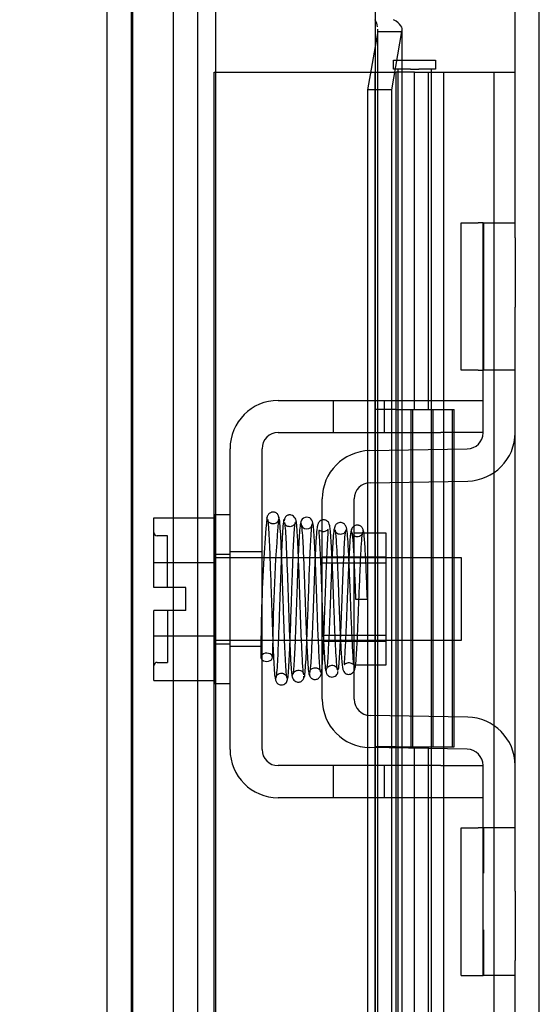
# Model space of a CAD drawing. Header units: inches. Extents: x 0 to 120, y -1 to 80.
# Tile 54 of 64: x 54.37 to 55.91, y 44.5 to 47.42. Entities that reach past the tile are written whole.
import ezdxf
from ezdxf.enums import TextEntityAlignment as Align
from ezdxf.lldxf.tags import DXFTag

# ---------------------------------------------------------------- set-up
doc = ezdxf.new("R2010")
doc.units = ezdxf.units.IN
doc.header["$MEASUREMENT"] = 0
for name, color, linetype in [('COM51497', 7, 'Continuous'), ('COM51498', 7, 'Continuous'), ('COM55380', 7, 'Continuous'), ('COM55430', 7, 'Continuous'), ('COM55516', 7, 'Continuous'), ('COM70220', 7, 'Continuous'), ('Default', 7, 'Continuous'), ('SCC19011', 7, 'Continuous'), ('SPR20280', 7, 'Continuous'), ('WAF25367', 7, 'Continuous')]:
    doc.layers.add(name, color=color, linetype=linetype)
doc.styles.add('SEACAD_Times_New_Roman', font='times.ttf')
tags = doc.linetypes.add('HIDDEN2', pattern=[0.1875, 0.125, -0.0625]).pattern_tags.tags
tags[6:7] = [DXFTag(74, 4), DXFTag(75, 0), DXFTag(340, '0'), DXFTag(46, 0.0), DXFTag(50, 0.0), DXFTag(44, 0.0), DXFTag(45, 0.0)]
tags[4:5] = [DXFTag(74, 4), DXFTag(75, 0), DXFTag(340, '0'), DXFTag(46, 0.0), DXFTag(50, 0.0), DXFTag(44, 0.0), DXFTag(45, 0.0)]
doc.dimstyles.new('HAMMOND_(STH_-_120x80)', dxfattribs={"dimtxt": 0.6, "dimasz": 0.75, "dimexe": 0.3, "dimexo": 0.3, "dimgap": 0.15, "dimtad": 0, "dimtih": 1, "dimtoh": 1, "dimzin": 0, "dimdsep": 46, "dimtxsty": 'SEACAD_Times_New_Roman', "dimblk1": '_SE_FILLED', "dimblk2": '_SE_FILLED', "dimsah": 1, "dimcen": 0.3, "dimadec": 0, "dimazin": 0, "dimtfac": 0.8, "dimtofl": 0, "dimtmove": 1, "dimatfit": 3, "dimfxl": 1, "dimtolj": 1, "dimtzin": 0, "dimarcsym": 0})

# ---------------------------------------------------------------- blocks, each defined once
blk = doc.blocks.new('SE3')
at = {"layer": 'COM51497', "color": 7, "linetype": 'Continuous'}
for p, q in [((55.1326, 46.2892), (55.6151, 46.2892)), ((55.6151, 46.2892), (55.7401, 46.2892)), ((55.1326, 46.1942), (55.6151, 46.1942)), ((55.7401, 46.1942), (55.6151, 46.1942)), ((54.9896, 45.2547), (54.9896, 46.1462)), ((55.0846, 45.2547), (55.0846, 46.1462)), ((55.6151, 45.2067), (55.1326, 45.2067)), ((55.6151, 45.2067), (55.7401, 45.2067)), ((55.6151, 45.1117), (55.1326, 45.1117)), ((55.7401, 45.1117), (55.6151, 45.1117))]:
    blk.add_line(p, q, dxfattribs=at)
at = {"layer": 'COM51497', "color": 7, "linetype": 'HIDDEN2'}
for p, q in [((55.2956, 46.2892), (55.2956, 46.1942)), ((55.4481, 46.1942), (55.4481, 46.2892)), ((55.0846, 45.8409), (54.9896, 45.8409)), ((55.0846, 45.5599), (54.9896, 45.5599)), ((55.2956, 45.2067), (55.2956, 45.1117)), ((55.4481, 45.1117), (55.4481, 45.2067)), ((55.4261, 45.1127), (55.4261, 45.1117)), ((55.4284, 45.1127), (55.4284, 45.1117))]:
    blk.add_line(p, q, dxfattribs=at)
at = {"layer": 'COM51497', "color": 7, "linetype": 'Continuous'}
for centre, radius, start, end in [((55.1326, 46.1462), 0.143, 90, 180), ((55.1326, 46.1462), 0.048, 90, 180), ((55.1326, 45.2547), 0.143, 180, 270), ((55.1326, 45.2547), 0.048, 180, 270)]:
    blk.add_arc(centre, radius, start, end, dxfattribs=at)
at = {"layer": 'COM51498', "color": 7, "linetype": 'Continuous'}
for p, q in [((55.6757, 46.3787), (55.6757, 46.8157)), ((55.6757, 46.8157), (55.7261, 46.8157)), ((55.7401, 46.8157), (55.7261, 46.8157)), ((55.7401, 46.5657), (55.7401, 46.8157)), ((55.7401, 46.8157), (55.8351, 46.8157)), ((55.8351, 46.7715), (55.8351, 46.5657)), ((55.7401, 46.1934), (55.7401, 46.5657)), ((55.8351, 46.1934), (55.8351, 46.5657)), ((55.7261, 46.3787), (55.6757, 46.3787)), ((55.7261, 46.3787), (55.7401, 46.3787)), ((55.4036, 46.1404), (55.693, 46.1454)), ((55.4053, 46.0454), (55.6946, 46.0504)), ((55.2631, 45.4034), (55.2631, 45.9974)), ((55.3581, 45.4034), (55.3581, 45.9974)), ((55.4531, 45.8954), (55.3867, 45.8954)), ((55.4531, 45.5054), (55.4531, 45.8954)), ((55.3581, 45.5054), (55.4531, 45.5054)), ((55.6946, 45.3504), (55.4053, 45.3554)), ((55.693, 45.2554), (55.4036, 45.2605)), ((55.7401, 44.8351), (55.7401, 45.2074)), ((55.8351, 44.8351), (55.8351, 45.2074)), ((55.6757, 44.5851), (55.6757, 45.0221)), ((55.6757, 45.0221), (55.7261, 45.0221)), ((55.7401, 45.0221), (55.7261, 45.0221)), ((55.7401, 44.5851), (55.7401, 44.8351)), ((55.8351, 44.8351), (55.8351, 44.6294)), ((55.6757, 44.5851), (55.7261, 44.5851)), ((55.7261, 44.5851), (55.7401, 44.5851)), ((55.8351, 44.5851), (55.7401, 44.5851))]:
    blk.add_line(p, q, dxfattribs=at)
at = {"layer": 'COM51498', "color": 7, "linetype": 'HIDDEN2'}
for p, q in [((55.7429, 46.3787), (55.7429, 46.8157)), ((55.8351, 46.3787), (55.7401, 46.3787)), ((55.3867, 45.8954), (55.3581, 45.8954)), ((55.2631, 45.8254), (55.4531, 45.8254)), ((55.4531, 45.8069), (55.2631, 45.8069)), ((55.2631, 45.5939), (55.4531, 45.5939)), ((55.2631, 45.5754), (55.4531, 45.5754)), ((55.8351, 45.0221), (55.7401, 45.0221)), ((55.7429, 44.8877), (55.7429, 45.0221)), ((55.7411, 44.7267), (55.7401, 44.7267)), ((55.7429, 44.5851), (55.7429, 44.7196))]:
    blk.add_line(p, q, dxfattribs=at)
at = {"layer": 'COM51498', "color": 7, "linetype": 'Continuous'}
for centre, radius, start, end in [((55.6921, 46.1934), 0.048, 271, 0), ((55.6921, 46.1934), 0.143, 271, 0), ((55.4061, 45.9974), 0.143, 91, 180), ((55.4061, 45.9974), 0.048, 91, 180), ((55.4061, 45.4034), 0.143, 180, 269), ((55.4061, 45.4034), 0.048, 180, 269), ((55.6921, 45.2074), 0.143, 0, 89), ((55.6921, 45.2074), 0.048, 0, 89)]:
    blk.add_arc(centre, radius, start, end, dxfattribs=at)
at = {"layer": 'COM55380', "color": 7, "linetype": 'Continuous'}
for p, q in [((55.8351, 46.7715), (55.8351, 49.1073)), ((55.8351, 45.2074), (55.8351, 46.1934)), ((55.8351, 33.8955), (55.8351, 44.6294))]:
    blk.add_line(p, q, dxfattribs=at)
at = {"layer": 'COM55380', "color": 7, "linetype": 'HIDDEN2'}
for p, q in [((55.9071, 29.4175), (55.9071, 49.1073)), ((54.8221, 30.5492), (54.8221, 47.9757)), ((54.8941, 30.5492), (54.8941, 47.9757))]:
    blk.add_line(p, q, dxfattribs=at)
at = {"layer": 'COM55430', "color": 7, "linetype": 'Continuous'}
for p, q in [((54.6251, 43.0441), (54.6251, 48.2569)), ((55.4276, 47.3824), (55.3976, 47.2097)), ((55.4276, 47.3824), (55.4985, 47.3824)), ((55.4985, 47.3824), (55.4685, 47.2097)), ((55.5001, 46.2892), (55.5001, 47.3895)), ((55.3976, 47.2097), (55.3976, 46.2892)), ((55.4685, 47.2097), (55.3976, 47.2097)), ((55.4685, 47.2097), (55.4685, 46.2892)), ((55.3976, 46.1942), (55.3976, 46.1401)), ((55.4685, 46.1942), (55.4685, 46.1415)), ((55.5001, 46.1421), (55.5001, 46.1942)), ((55.3976, 46.0446), (55.3976, 45.8954)), ((55.4685, 46.0465), (55.4685, 45.8224)), ((55.5001, 45.8224), (55.5001, 46.047)), ((55.4685, 45.5784), (55.4685, 45.3543)), ((55.5001, 45.3538), (55.5001, 45.5784)), ((55.3976, 45.5054), (55.3976, 45.3562)), ((55.3976, 45.2607), (55.3976, 45.2067)), ((55.4685, 45.2593), (55.4685, 45.2067)), ((55.5001, 45.2067), (55.5001, 45.2588)), ((55.3976, 45.1117), (55.3976, 43.8649)), ((55.4685, 45.1117), (55.4685, 43.3649)), ((55.5001, 43.3649), (55.5001, 45.1117))]:
    blk.add_line(p, q, dxfattribs=at)
at = {"layer": 'COM55430', "color": 7, "linetype": 'HIDDEN2'}
for p, q in [((55.4201, 47.8693), (55.4201, 30.6555)), ((55.4281, 31.1354), (55.4281, 47.3895)), ((55.3976, 46.2892), (55.3976, 46.1942)), ((55.4685, 46.2892), (55.4685, 46.1942)), ((55.5001, 46.1942), (55.5001, 46.2892)), ((55.5001, 46.047), (55.5001, 46.1421)), ((55.3976, 46.1401), (55.3976, 46.0446)), ((55.4685, 46.1415), (55.4685, 46.0465)), ((55.3976, 45.8954), (55.3976, 45.5054)), ((55.4685, 45.8224), (55.4685, 45.5784)), ((55.5001, 45.5784), (55.5001, 45.8224)), ((55.3976, 45.3562), (55.3976, 45.2607)), ((55.4685, 45.3543), (55.4685, 45.2593)), ((55.5001, 45.2588), (55.5001, 45.3538)), ((55.3976, 45.2067), (55.3976, 45.1117)), ((55.4685, 45.2067), (55.4685, 45.1117)), ((55.5001, 45.1117), (55.5001, 45.2067))]:
    blk.add_line(p, q, dxfattribs=at)
at = {"layer": 'COM55430', "color": 7, "linetype": 'Continuous'}
for start, end in [(8.3402, 32.4219), (352.6265, 0.2336)]:
    blk.add_arc((55.3747, 47.3892), 0.0534, start, end, dxfattribs=at)
blk.add_open_spline([(55.4985, 47.3824), (55.5012, 47.3883), (55.5005, 47.3942), (55.4924, 47.406), (55.485, 47.4119), (55.4749, 47.4178)], degree=3, knots=[0, 0, 0, 0, 0.5, 0.5, 1, 1, 1, 1], dxfattribs=at)
at = {"layer": 'COM55516', "color": 7, "linetype": 'HIDDEN2'}
for p, q in [((55.4746, 47.2714), (55.4746, 47.2974)), ((55.4746, 47.2974), (55.5246, 47.2974)), ((55.5246, 47.2974), (55.5496, 47.2974)), ((55.5496, 47.2974), (55.5996, 47.2974)), ((55.5996, 47.2974), (55.5996, 47.2714)), ((54.9421, 47.2624), (55.4571, 47.2624)), ((54.9421, 31.2624), (54.9421, 47.2624)), ((55.4201, 31.2624), (55.4201, 47.2624)), ((55.4571, 47.2624), (55.4821, 47.2624)), ((55.5246, 47.2714), (55.4746, 47.2714)), ((55.4821, 31.2624), (55.4821, 47.2624)), ((55.5371, 47.2624), (55.4821, 47.2624)), ((55.4871, 47.2714), (55.4871, 31.2624)), ((55.5246, 47.2714), (55.5496, 47.2714)), ((55.5371, 47.2624), (55.5785, 47.2624)), ((55.5371, 46.2624), (55.5371, 47.2624)), ((55.5996, 47.2714), (55.5496, 47.2714)), ((55.5785, 47.2624), (55.7731, 47.2624)), ((55.5785, 46.2624), (55.5785, 47.2624)), ((55.5871, 31.2624), (55.5871, 47.2714)), ((55.6236, 46.2624), (55.6236, 47.2624)), ((55.7731, 47.2624), (55.8351, 47.2624)), ((55.7731, 31.2624), (55.7731, 47.2624)), ((55.4821, 46.2624), (55.4201, 46.2624)), ((55.4821, 46.2624), (55.5371, 46.2624)), ((55.5265, 46.2624), (55.6541, 46.2624)), ((55.5265, 45.2624), (55.5265, 46.2624)), ((55.5321, 45.2624), (55.5321, 46.2624)), ((55.5921, 45.2624), (55.5921, 46.2624)), ((55.6236, 45.2624), (55.6236, 46.2624)), ((55.649, 46.2624), (55.6541, 46.2624)), ((55.649, 46.2624), (55.649, 45.2624)), ((55.6541, 45.2624), (55.6541, 46.2624)), ((55.6541, 45.2624), (55.6541, 46.2624)), ((55.4821, 45.2624), (55.4201, 45.2624)), ((55.4821, 45.2624), (55.5371, 45.2624)), ((55.5265, 45.2624), (55.6541, 45.2624)), ((55.5371, 44.2624), (55.5371, 45.2624)), ((55.5785, 44.2624), (55.5785, 45.2624)), ((55.6236, 44.2624), (55.6236, 45.2624)), ((55.649, 45.2624), (55.6541, 45.2624))]:
    blk.add_line(p, q, dxfattribs=at)
at = {"layer": 'COM70220', "color": 7, "linetype": 'HIDDEN2'}
for p, q in [((54.6971, 30.7774), (54.6971, 47.7474)), ((54.6981, 30.7774), (54.6981, 47.7474)), ((54.6991, 30.7774), (54.6991, 47.7474)), ((54.7011, 30.7774), (54.7011, 47.7474)), ((54.9471, 30.7774), (54.9471, 47.7474))]:
    blk.add_line(p, q, dxfattribs=at)
at = {"layer": 'SCC19011', "color": 7, "linetype": 'Continuous'}
for p, q in [((54.7636, 45.9414), (54.9446, 45.9414)), ((54.7636, 45.8093), (54.7636, 45.9414)), ((55.1079, 45.8224), (55.0846, 45.8224)), ((55.1577, 45.8224), (55.1429, 45.8224)), ((55.2075, 45.8224), (55.1927, 45.8224)), ((55.2574, 45.8224), (55.2426, 45.8224)), ((55.6766, 45.8224), (55.4531, 45.8224)), ((55.6766, 45.5784), (55.6766, 45.8224)), ((54.7636, 45.8093), (54.9446, 45.8093)), ((54.7636, 45.7344), (54.7636, 45.8093)), ((54.8586, 45.7344), (54.7636, 45.7344)), ((54.8586, 45.6664), (54.8586, 45.7344)), ((54.7636, 45.5915), (54.7636, 45.6664)), ((54.8586, 45.6664), (54.7636, 45.6664)), ((54.7636, 45.5915), (54.9446, 45.5915)), ((54.7636, 45.4594), (54.7636, 45.5915)), ((55.0846, 45.5784), (55.1164, 45.5784)), ((55.1514, 45.5784), (55.1666, 45.5784)), ((55.2017, 45.5784), (55.2168, 45.5784)), ((55.2518, 45.5784), (55.2631, 45.5784)), ((55.4531, 45.5784), (55.6766, 45.5784)), ((54.7636, 45.4594), (54.9446, 45.4594))]:
    blk.add_line(p, q, dxfattribs=at)
at = {"layer": 'SCC19011', "color": 7, "linetype": 'HIDDEN2'}
for p, q in [((54.8036, 45.8879), (54.7736, 45.8879)), ((54.8036, 45.7344), (54.8036, 45.8879)), ((55.0846, 45.8224), (54.9446, 45.8224)), ((55.1429, 45.8224), (55.1079, 45.8224)), ((55.1927, 45.8224), (55.1577, 45.8224)), ((55.2426, 45.8224), (55.2075, 45.8224)), ((55.4531, 45.8224), (55.2574, 45.8224)), ((54.8036, 45.6664), (54.8036, 45.5129)), ((54.9446, 45.5784), (55.0846, 45.5784)), ((55.1164, 45.5784), (55.1514, 45.5784)), ((55.1666, 45.5784), (55.2017, 45.5784)), ((55.2168, 45.5784), (55.2518, 45.5784)), ((55.2631, 45.5784), (55.4531, 45.5784)), ((54.7736, 45.5129), (54.8036, 45.5129))]:
    blk.add_line(p, q, dxfattribs=at)
for centre, start, end in [((54.7736, 45.8979), 180, 270), ((54.7736, 45.5029), 90, 180)]:
    blk.add_arc(centre, 0.01, start, end, dxfattribs=at)
at = {"layer": 'SPR20280', "color": 7, "linetype": 'Continuous'}
blk.add_line((55.3621, 45.7004), (55.3971, 45.7004), dxfattribs=at)
for centre, radius, start, end in [((60.0658, 45.5215), 4.9849, 175.1825, 176.5376), ((55.217, 45.9251), 0.0181, 0.2962, 180.6354), ((60.0351, 45.5227), 4.9192, 179.5796, 179.9446)]:
    blk.add_arc(centre, radius, start, end, dxfattribs=at)
at = {"layer": 'SPR20280', "color": 7, "linetype": 'HIDDEN2'}
for centre, radius, start, end in [((60.0351, 45.5227), 4.9192, 175.1584, 179.5796), ((55.217, 45.9251), 0.0169, 179.7153, 359.2764), ((60.0658, 45.5215), 4.9849, 176.5376, 179.9224)]:
    blk.add_arc(centre, radius, start, end, dxfattribs=at)
for start_param, end_param in [(5.616239, 6.283185), (0, 0.666946)]:
    blk.add_ellipse((55.0984, 45.5279), major_axis=(-0.0175, 0), ratio=0.707107, start_param=start_param, end_param=end_param, dxfattribs=at)
at = {"layer": 'SPR20280', "color": 7, "linetype": 'Continuous'}
blk.add_ellipse((55.0984, 45.5279), major_axis=(-0.0175, 0), ratio=0.707107, start_param=0.666946, end_param=5.616239, dxfattribs=at)
for points, knots in [([(55.1342, 45.9411), (55.1342, 45.942), (55.1341, 45.9435), (55.1336, 45.9462), (55.1326, 45.949), (55.131, 45.9517), (55.1288, 45.9541), (55.1261, 45.9561), (55.123, 45.9575), (55.1184, 45.9586), (55.1124, 45.958), (55.1051, 45.9541), (55.0993, 45.946), (55.0984, 45.9401), (55.098, 45.9363)], [0, 0, 0, 0, 0.03948, 0.078027, 0.11705, 0.157795, 0.20119, 0.247813, 0.297965, 0.351797, 0.472995, 0.624898, 0.803476, 1, 1, 1, 1]), ([(55.0998, 45.9374), (55.1003, 45.9377), (55.1015, 45.9362), (55.1034, 45.9174), (55.1054, 45.8827), (55.1072, 45.8417), (55.1087, 45.8003), (55.1101, 45.762), (55.1112, 45.7293), (55.1121, 45.702), (55.113, 45.6758), (55.114, 45.6462), (55.1152, 45.6108), (55.1167, 45.5713), (55.1184, 45.5307), (55.1203, 45.4939), (55.1225, 45.4667), (55.124, 45.4632), (55.1248, 45.4618)], [0.0402294, 0.0402294, 0.0402294, 0.0402294, 0.0962651, 0.1836152, 0.2619538, 0.3312786, 0.3915016, 0.442594, 0.4845239, 0.5172899, 0.5463931, 0.5841023, 0.6308517, 0.6866387, 0.7514677, 0.8253147, 0.9081399, 0.9951321, 0.9951321, 0.9951321, 0.9951321]), ([(55.1595, 45.4657), (55.1587, 45.4667), (55.1574, 45.47), (55.1553, 45.4959), (55.1533, 45.5319), (55.1516, 45.5719), (55.1502, 45.611), (55.149, 45.6463), (55.148, 45.6758), (55.1471, 45.702), (55.1462, 45.7294), (55.1451, 45.7622), (55.1437, 45.8008), (55.1421, 45.8428), (55.1403, 45.8849), (55.1381, 45.921), (55.136, 45.9418), (55.1347, 45.9436), (55.1341, 45.9433)], [0.007956, 0.007956, 0.007956, 0.007956, 0.0902869, 0.171964, 0.2449933, 0.3092617, 0.364675, 0.4111808, 0.4487353, 0.4777397, 0.5104186, 0.5522907, 0.6034131, 0.6638342, 0.7336337, 0.8128446, 0.9016052, 0.9648764, 0.9648764, 0.9648764, 0.9648764]), ([(55.1867, 45.9253), (55.1863, 45.9311), (55.1853, 45.9378), (55.1782, 45.9465), (55.1726, 45.9495), (55.1679, 45.9503), (55.1644, 45.9501), (55.1608, 45.9491), (55.1573, 45.9472), (55.1542, 45.9443), (55.1519, 45.9407), (55.1505, 45.9366), (55.1504, 45.9341), (55.1504, 45.9326)], [0, 0, 0, 0, 0.337377, 0.476585, 0.593946, 0.643993, 0.690857, 0.738213, 0.787078, 0.837877, 0.890521, 0.944659, 1, 1, 1, 1]), ([(55.1492, 45.9363), (55.1483, 45.9335), (55.1467, 45.9204), (55.1445, 45.8879), (55.143, 45.858), (55.1423, 45.8415), (55.1422, 45.8395)], [0.0980811, 0.0980811, 0.0980811, 0.0980811, 0.1865995, 0.265558, 0.3350739, 0.3442741, 0.3442741, 0.3442741, 0.3442741]), ([(55.1512, 45.9279), (55.1521, 45.9205), (55.1537, 45.9068), (55.1563, 45.858), (55.1589, 45.7925), (55.1617, 45.7146), (55.164, 45.647), (55.1658, 45.5962), (55.1673, 45.5607), (55.1687, 45.5295), (55.1702, 45.5039), (55.1717, 45.4838), (55.1727, 45.4773), (55.1732, 45.4737)], [0, 0, 0, 0, 0.114294, 0.231558, 0.351881, 0.475184, 0.601502, 0.666038, 0.73132, 0.797347, 0.864154, 0.931706, 1, 1, 1, 1]), ([(55.2081, 45.4758), (55.2072, 45.4825), (55.2057, 45.4951), (55.2031, 45.5421), (55.2004, 45.6061), (55.1977, 45.6834), (55.1954, 45.7512), (55.1935, 45.8025), (55.1921, 45.8387), (55.1906, 45.871), (55.1892, 45.8976), (55.1877, 45.9186), (55.1867, 45.9258), (55.1862, 45.9298)], [0, 0, 0, 0, 0.112746, 0.228925, 0.348457, 0.471495, 0.597916, 0.662714, 0.728399, 0.794948, 0.862394, 0.930748, 1, 1, 1, 1]), ([(55.1996, 45.9274), (55.1987, 45.9252), (55.1973, 45.9207), (55.195, 45.8922), (55.1934, 45.8615), (55.1925, 45.8414), (55.1922, 45.8355)], [0, 0, 0, 0, 0.0919668, 0.1748964, 0.2488402, 0.2783531, 0.2783531, 0.2783531, 0.2783531]), ([(55.1997, 45.9237), (55.2005, 45.9223), (55.2019, 45.9188), (55.2041, 45.8924), (55.206, 45.858), (55.2077, 45.8199), (55.2092, 45.7827), (55.2104, 45.7493), (55.2114, 45.7215), (55.2123, 45.6969), (55.2132, 45.6715), (55.2143, 45.6412), (55.2156, 45.6056), (55.2172, 45.5667), (55.2191, 45.528), (55.2213, 45.4955), (55.2234, 45.4771), (55.2247, 45.4758), (55.2252, 45.4761)], [0.0030122, 0.0030122, 0.0030122, 0.0030122, 0.091022, 0.173244, 0.246649, 0.3111806, 0.366841, 0.4136386, 0.4515377, 0.480786, 0.5130298, 0.5545547, 0.6053918, 0.6655607, 0.7350558, 0.813926, 0.9022499, 0.9590084, 0.9590084, 0.9590084, 0.9590084]), ([(55.2591, 45.4836), (55.2588, 45.4833), (55.2577, 45.4842), (55.2559, 45.5001), (55.2539, 45.5308), (55.2522, 45.5682), (55.2506, 45.6062), (55.2493, 45.6414), (55.2482, 45.6716), (55.2473, 45.6969), (55.2464, 45.7215), (55.2454, 45.7494), (55.2442, 45.7829), (55.2427, 45.8205), (55.241, 45.8592), (55.239, 45.8943), (55.2368, 45.922), (55.2353, 45.9257), (55.2344, 45.9275)], [0.0480093, 0.0480093, 0.0480093, 0.0480093, 0.0949166, 0.1813907, 0.2591689, 0.3281055, 0.3880809, 0.4389475, 0.4806068, 0.513005, 0.5424172, 0.5805587, 0.6277127, 0.6838883, 0.749147, 0.8235602, 0.9071555, 1, 1, 1, 1]), ([(55.2631, 45.9349), (55.2614, 45.9344), (55.2577, 45.9329), (55.2522, 45.9279), (55.2495, 45.9212), (55.2472, 45.9099), (55.2449, 45.885), (55.2433, 45.8545), (55.2424, 45.8343), (55.2422, 45.8306)], [0.5124949, 0.5124949, 0.5124949, 0.5124949, 0.5179414, 0.5252825, 0.5427797, 0.5635197, 0.6073984, 0.6548465, 0.6651182, 0.6651182, 0.6651182, 0.6651182]), ([(55.3847, 45.9023), (55.3846, 45.9038), (55.3844, 45.9063), (55.3829, 45.9103), (55.3806, 45.9138), (55.3775, 45.9166), (55.374, 45.9185), (55.3692, 45.9199), (55.3637, 45.9197), (55.3597, 45.9181), (55.3581, 45.9171)], [0, 0, 0, 0, 0.0589773, 0.1211115, 0.1849679, 0.2490189, 0.31194, 0.3728411, 0.4898099, 0.5959107, 0.5959107, 0.5959107, 0.5959107]), ([(55.2531, 45.9042), (55.2529, 45.9041), (55.2527, 45.903), (55.2537, 45.8924), (55.2552, 45.8678), (55.2572, 45.8283), (55.2589, 45.7869), (55.2604, 45.7465), (55.2619, 45.7074), (55.2628, 45.6824), (55.2631, 45.6734)], [0.5351872, 0.5351872, 0.5351872, 0.5351872, 0.5441109, 0.5645918, 0.6083985, 0.6560617, 0.6836249, 0.7156036, 0.7520047, 0.7724702, 0.7724702, 0.7724702, 0.7724702]), ([(55.3971, 45.7004), (55.3965, 45.7156), (55.3955, 45.7413), (55.3938, 45.7821), (55.3922, 45.8187), (55.3905, 45.8506), (55.3888, 45.8761), (55.3871, 45.8943), (55.3856, 45.9038), (55.3847, 45.9046), (55.3843, 45.9046)], [0, 0, 0, 0, 0.1236932, 0.2477957, 0.3722334, 0.4970307, 0.6222178, 0.7477992, 0.8737106, 0.9604174, 0.9604174, 0.9604174, 0.9604174]), ([(55.3581, 45.7971), (55.3584, 45.7918), (55.3592, 45.774), (55.3605, 45.7412), (55.3615, 45.7155), (55.3621, 45.7004)], [0.6947964, 0.6947964, 0.6947964, 0.6947964, 0.7496304, 0.874808, 1, 1, 1, 1]), ([(55.1598, 45.462), (55.1606, 45.4648), (55.1621, 45.4702), (55.1643, 45.5014), (55.166, 45.5343), (55.1669, 45.556), (55.1672, 45.5629)], [0, 0, 0, 0, 0.0928449, 0.1764674, 0.250932, 0.2834425, 0.2834425, 0.2834425, 0.2834425]), ([(55.2104, 45.47), (55.2112, 45.473), (55.2128, 45.4861), (55.2149, 45.519), (55.2164, 45.5489), (55.2171, 45.5656), (55.2172, 45.5681)], [0.09883, 0.09883, 0.09883, 0.09883, 0.1878535, 0.2672072, 0.3370622, 0.3488919, 0.3488919, 0.3488919, 0.3488919]), ([(55.2609, 45.4809), (55.2614, 45.484), (55.2621, 45.4885), (55.2629, 45.4967), (55.2631, 45.5)], [0, 0, 0, 0, 0.03059082, 0.04780598, 0.04780598, 0.04780598, 0.04780598]), ([(55.3588, 45.49), (55.3595, 45.4915), (55.361, 45.4967), (55.3616, 45.5009), (55.362, 45.5044)], [0.53898294, 0.53898294, 0.53898294, 0.53898294, 0.54759814, 0.56807305, 0.56807305, 0.56807305, 0.56807305]), ([(55.1726, 45.4779), (55.1731, 45.4725), (55.1741, 45.4661), (55.1811, 45.4578), (55.1867, 45.455), (55.1914, 45.4543), (55.1949, 45.4545), (55.1985, 45.4555), (55.202, 45.4574), (55.2051, 45.4602), (55.2074, 45.4638), (55.2088, 45.4678), (55.2089, 45.4704), (55.209, 45.4718)], [0, 0, 0, 0, 0.324319, 0.462115, 0.581304, 0.633213, 0.682431, 0.732423, 0.783847, 0.836789, 0.89085, 0.94542, 1, 1, 1, 1]), ([(55.2251, 45.4794), (55.2251, 45.4785), (55.2251, 45.4769), (55.2256, 45.4742), (55.2267, 45.4714), (55.2283, 45.4687), (55.2305, 45.4663), (55.2332, 45.4643), (55.2363, 45.4629), (55.2409, 45.4618), (55.247, 45.4625), (55.2543, 45.4666), (55.2601, 45.475), (55.261, 45.4812), (55.2615, 45.4851)], [0, 0, 0, 0, 0.039675, 0.078069, 0.116606, 0.156607, 0.199119, 0.244855, 0.294249, 0.347558, 0.468612, 0.621309, 0.801496, 1, 1, 1, 1]), ([(55.1242, 45.4637), (55.1243, 45.4622), (55.1246, 45.4596), (55.1261, 45.4556), (55.1285, 45.452), (55.1325, 45.4483), (55.1386, 45.4458), (55.1456, 45.4458), (55.152, 45.4485), (55.157, 45.4532), (55.1598, 45.4591), (55.1602, 45.4626), (55.1604, 45.4646)], [0, 0, 0, 0, 0.065589, 0.134096, 0.204, 0.273642, 0.405923, 0.527776, 0.652215, 0.775569, 0.89228, 1, 1, 1, 1])]:
    blk.add_open_spline(points, degree=3, knots=knots, dxfattribs=at)
at = {"layer": 'SPR20280', "color": 7, "linetype": 'HIDDEN2'}
for points, knots in [([(55.1329, 45.9363), (55.133, 45.935), (55.1328, 45.9328), (55.1296, 45.9278), (55.124, 45.9243), (55.1185, 45.9232), (55.1141, 45.9236), (55.1108, 45.9245), (55.1076, 45.9261), (55.1046, 45.9284), (55.1022, 45.9312), (55.1005, 45.9344), (55.0994, 45.9379), (55.0992, 45.9399), (55.0992, 45.9411)], [0, 0, 0, 0, 0.179381, 0.337596, 0.475073, 0.590664, 0.641841, 0.692941, 0.744409, 0.796202, 0.847981, 0.899322, 0.949962, 1, 1, 1, 1]), ([(55.1854, 45.9326), (55.1853, 45.9319), (55.1852, 45.9306), (55.1846, 45.9281), (55.1835, 45.9255), (55.1818, 45.9228), (55.1796, 45.9203), (55.177, 45.9182), (55.174, 45.9166), (55.1696, 45.9151), (55.1638, 45.9148), (55.157, 45.9169), (55.1521, 45.9217), (55.1518, 45.9239), (55.1517, 45.9253)], [0, 0, 0, 0, 0.047333, 0.090485, 0.131312, 0.171645, 0.212983, 0.256355, 0.302402, 0.351589, 0.463303, 0.607862, 0.786964, 1, 1, 1, 1]), ([(55.1672, 45.5629), (55.1675, 45.5698), (55.1683, 45.5894), (55.1694, 45.6218), (55.1707, 45.6574), (55.1717, 45.6869), (55.1726, 45.7128), (55.1735, 45.7394), (55.1746, 45.7708), (55.1759, 45.8072), (55.1774, 45.8463), (55.1791, 45.884), (55.181, 45.9141), (55.1824, 45.9254), (55.183, 45.9273)], [0.2834425, 0.2834425, 0.2834425, 0.2834425, 0.316251, 0.3724874, 0.4196981, 0.4578877, 0.4873381, 0.519796, 0.5615225, 0.612448, 0.6724624, 0.7413936, 0.8190964, 0.9053955, 0.9053955, 0.9053955, 0.9053955]), ([(55.2172, 45.5681), (55.2176, 45.5782), (55.2185, 45.6), (55.2198, 45.6335), (55.2209, 45.6645), (55.2218, 45.6905), (55.2227, 45.7154), (55.2237, 45.7436), (55.2249, 45.7776), (55.2264, 45.8155), (55.2281, 45.8546), (55.23, 45.8905), (55.2322, 45.918), (55.2336, 45.922), (55.2345, 45.924)], [0.3488919, 0.3488919, 0.3488919, 0.3488919, 0.3974799, 0.4485707, 0.4904022, 0.5230451, 0.5519994, 0.5894865, 0.6359142, 0.6912353, 0.7554007, 0.8283104, 0.9098569, 1, 1, 1, 1]), ([(55.3092, 45.4887), (55.3086, 45.49), (55.3077, 45.4924), (55.3059, 45.5082), (55.3038, 45.539), (55.3015, 45.5863), (55.2996, 45.6337), (55.298, 45.6758), (55.2968, 45.7106), (55.2956, 45.7415), (55.2944, 45.7728), (55.2931, 45.8071), (55.2914, 45.8428), (55.2896, 45.8767), (55.2876, 45.9023), (55.2858, 45.9173), (55.283, 45.9254), (55.2813, 45.9289), (55.277, 45.9325), (55.2735, 45.9343), (55.2692, 45.9355), (55.2655, 45.9354), (55.2634, 45.9349), (55.2631, 45.9349)], [0, 0, 0, 0, 0.0301072, 0.0585847, 0.110442, 0.1557664, 0.1944272, 0.2263714, 0.2515462, 0.2721052, 0.2958346, 0.3234709, 0.3550735, 0.3907334, 0.4289188, 0.4598064, 0.4816514, 0.4944173, 0.4976956, 0.5012564, 0.505847, 0.5113751, 0.5124949, 0.5124949, 0.5124949, 0.5124949]), ([(55.2983, 45.9088), (55.2975, 45.905), (55.2959, 45.8907), (55.2938, 45.8584), (55.2919, 45.8206), (55.2903, 45.783), (55.289, 45.7489), (55.2879, 45.72), (55.287, 45.6959), (55.2861, 45.6727), (55.2851, 45.6464), (55.2839, 45.6152), (55.2824, 45.5806), (55.2807, 45.5456), (55.2788, 45.5147), (55.2774, 45.5), (55.2767, 45.4956)], [0.0976012, 0.0976012, 0.0976012, 0.0976012, 0.1858457, 0.2646916, 0.3341936, 0.3943883, 0.4452603, 0.486815, 0.5190805, 0.5483674, 0.5863123, 0.6331568, 0.6888596, 0.7534207, 0.8268348, 0.9090396, 0.9090396, 0.9090396, 0.9090396]), ([(55.3362, 45.9058), (55.3358, 45.9092), (55.335, 45.9148), (55.3297, 45.9226), (55.3227, 45.9267), (55.3158, 45.9277), (55.31, 45.9262), (55.3061, 45.9236), (55.3037, 45.9212), (55.3018, 45.9185), (55.3006, 45.9157), (55.2999, 45.9128), (55.2998, 45.9111), (55.2998, 45.9101)], [0, 0, 0, 0, 0.180774, 0.350248, 0.499828, 0.623642, 0.733222, 0.784403, 0.832779, 0.878274, 0.921007, 0.961361, 1, 1, 1, 1]), ([(55.3348, 45.9101), (55.3348, 45.9092), (55.3347, 45.9077), (55.3341, 45.905), (55.333, 45.9023), (55.3314, 45.8997), (55.3293, 45.8972), (55.3258, 45.8944), (55.3204, 45.8923), (55.3137, 45.8921), (55.3069, 45.8946), (55.3017, 45.9003), (55.3013, 45.9036), (55.3012, 45.9057)], [0, 0, 0, 0, 0.037989, 0.077527, 0.119605, 0.164736, 0.212993, 0.264123, 0.372839, 0.49196, 0.636982, 0.80769, 1, 1, 1, 1]), ([(55.349, 45.9032), (55.3485, 45.9013), (55.3476, 45.898), (55.3457, 45.8814), (55.3437, 45.8509), (55.3414, 45.8054), (55.3395, 45.7602), (55.3379, 45.7199), (55.3366, 45.6869), (55.3355, 45.6583), (55.3344, 45.6303), (55.3331, 45.6003), (55.3317, 45.5698), (55.3302, 45.5413), (55.3289, 45.5195), (55.3278, 45.5081), (55.3282, 45.5055), (55.3291, 45.5066), (55.3325, 45.5094), (55.3377, 45.5122), (55.3449, 45.5127), (55.3518, 45.5098), (55.355, 45.5071), (55.3572, 45.5049), (55.3558, 45.5128), (55.3548, 45.5304), (55.3533, 45.5547), (55.3521, 45.5784), (55.3508, 45.6085), (55.3492, 45.6463), (55.3475, 45.6919), (55.3455, 45.7437), (55.3433, 45.7983), (55.3409, 45.8499), (55.3383, 45.8929), (55.3366, 45.9038), (55.3356, 45.9097)], [0, 0, 0, 0, 0.030244, 0.058841, 0.110928, 0.156526, 0.195569, 0.22806, 0.253984, 0.274546, 0.297326, 0.323608, 0.353349, 0.386499, 0.422354, 0.452298, 0.473625, 0.48667, 0.490448, 0.494546, 0.506881, 0.514735, 0.522943, 0.53171, 0.561579, 0.605252, 0.628611, 0.65307, 0.681096, 0.713456, 0.750184, 0.791273, 0.836769, 0.886711, 0.94109, 1, 1, 1, 1]), ([(55.3581, 45.9171), (55.3578, 45.9169), (55.3554, 45.9155), (55.3519, 45.9119), (55.349, 45.9056), (55.3485, 45.9019), (55.3483, 45.8997)], [0.5959107, 0.5959107, 0.5959107, 0.5959107, 0.6145359, 0.7437677, 0.8727235, 1, 1, 1, 1]), ([(55.2631, 45.5), (55.2633, 45.5023), (55.2644, 45.5158), (55.2661, 45.5466), (55.2683, 45.5978), (55.2702, 45.6475), (55.2718, 45.6913), (55.2731, 45.7269), (55.2742, 45.7568), (55.2753, 45.7847), (55.2764, 45.8135), (55.2777, 45.8423), (55.279, 45.8692), (55.2803, 45.8906), (55.2814, 45.9033), (55.281, 45.9069), (55.2807, 45.9065), (55.2743, 45.9012), (55.2639, 45.899), (55.255, 45.9035), (55.2534, 45.9043), (55.2531, 45.9042)], [0.047806, 0.047806, 0.047806, 0.047806, 0.0595138, 0.1122007, 0.1583759, 0.1980433, 0.2312358, 0.2579833, 0.2788368, 0.3005312, 0.3250779, 0.3524343, 0.3825401, 0.4152697, 0.4444426, 0.4659458, 0.4800306, 0.4882016, 0.5025968, 0.5237733, 0.5351872, 0.5351872, 0.5351872, 0.5351872]), ([(55.3007, 45.907), (55.3012, 45.9046), (55.3021, 45.9003), (55.3039, 45.8815), (55.306, 45.8487), (55.3082, 45.8006), (55.3101, 45.7538), (55.3117, 45.7125), (55.313, 45.679), (55.3141, 45.6503), (55.3152, 45.6226), (55.3164, 45.5933), (55.3179, 45.5633), (55.3196, 45.5348), (55.3214, 45.512), (55.3231, 45.4972), (55.3256, 45.4886), (55.3275, 45.484), (55.3347, 45.4779), (55.3426, 45.4766), (55.3505, 45.4793), (55.3559, 45.4842), (55.358, 45.488), (55.3588, 45.49)], [0, 0, 0, 0, 0.0305726, 0.0594704, 0.1120538, 0.158027, 0.1973417, 0.2299964, 0.2559922, 0.2765518, 0.2989672, 0.3244704, 0.3530931, 0.3849016, 0.4194556, 0.4490953, 0.4711813, 0.4857486, 0.4943523, 0.5081695, 0.5178827, 0.5278745, 0.5389829, 0.5389829, 0.5389829, 0.5389829]), ([(55.3116, 45.4922), (55.3123, 45.497), (55.3137, 45.5123), (55.3157, 45.5442), (55.3174, 45.5799), (55.3189, 45.6149), (55.3201, 45.6463), (55.3211, 45.6727), (55.322, 45.6959), (55.3229, 45.72), (55.324, 45.7487), (55.3253, 45.7825), (55.3269, 45.8195), (55.3287, 45.8561), (55.3307, 45.887), (55.3321, 45.9002), (55.3328, 45.9035)], [0.0929444, 0.0929444, 0.0929444, 0.0929444, 0.1765913, 0.2510147, 0.3162608, 0.3724128, 0.4195384, 0.4576536, 0.4870443, 0.5193972, 0.5610055, 0.6118238, 0.6717563, 0.7406679, 0.8184519, 0.9049732, 0.9049732, 0.9049732, 0.9049732]), ([(55.3833, 45.8997), (55.3832, 45.8972), (55.3827, 45.8933), (55.3774, 45.8872), (55.3705, 45.8845), (55.3639, 45.8846), (55.3576, 45.8871), (55.3529, 45.8915), (55.3502, 45.8969), (55.3499, 45.9004), (55.3497, 45.9023)], [0, 0, 0, 0, 0.177696, 0.341652, 0.484977, 0.606263, 0.721012, 0.827813, 0.921583, 1, 1, 1, 1]), ([(55.3498, 45.8993), (55.3502, 45.8994), (55.351, 45.8988), (55.3524, 45.8904), (55.354, 45.8731), (55.3556, 45.8486), (55.357, 45.822), (55.3578, 45.8039), (55.3581, 45.7971)], [0.0491745, 0.0491745, 0.0491745, 0.0491745, 0.1247815, 0.2496118, 0.3745487, 0.4995316, 0.6245497, 0.6947964, 0.6947964, 0.6947964, 0.6947964]), ([(55.362, 45.5044), (55.3629, 45.5119), (55.3647, 45.5326), (55.3666, 45.5683), (55.3684, 45.6062), (55.3699, 45.6435), (55.3717, 45.6888), (55.3737, 45.7405), (55.3759, 45.7949), (55.3784, 45.8458), (55.3811, 45.8871), (55.3828, 45.8956), (55.3839, 45.9001)], [0.568073, 0.568073, 0.568073, 0.568073, 0.6116806, 0.6590664, 0.685923, 0.7173632, 0.7533673, 0.7938778, 0.8388429, 0.8882414, 0.9419621, 1, 1, 1, 1]), ([(55.1422, 45.8395), (55.1418, 45.8287), (55.1408, 45.8059), (55.1396, 45.7711), (55.1385, 45.7394), (55.1376, 45.7128), (55.1367, 45.6869), (55.1357, 45.6575), (55.1345, 45.622), (55.133, 45.5821), (55.1313, 45.5408), (55.1294, 45.503), (55.1272, 45.4726), (55.1258, 45.4676), (55.1249, 45.465)], [0.3442741, 0.3442741, 0.3442741, 0.3442741, 0.3952209, 0.4460131, 0.487493, 0.519699, 0.5488958, 0.5867312, 0.6334573, 0.6890429, 0.753502, 0.8268419, 0.9090088, 1, 1, 1, 1]), ([(55.1922, 45.8355), (55.1919, 45.8284), (55.1911, 45.8093), (55.1899, 45.7778), (55.1887, 45.7437), (55.1877, 45.7154), (55.1868, 45.6905), (55.1859, 45.6646), (55.1848, 45.6338), (55.1835, 45.5979), (55.1819, 45.5596), (55.1801, 45.5221), (55.1782, 45.4912), (55.1768, 45.4796), (55.1761, 45.4772)], [0.2783531, 0.2783531, 0.2783531, 0.2783531, 0.3137608, 0.3696254, 0.4164401, 0.4541978, 0.4833397, 0.5161639, 0.5581525, 0.6092912, 0.6695294, 0.7388164, 0.8170316, 0.9041374, 0.9041374, 0.9041374, 0.9041374]), ([(55.2422, 45.8306), (55.2419, 45.8244), (55.2411, 45.8061), (55.2397, 45.7713), (55.238, 45.7234), (55.236, 45.6681), (55.2338, 45.6089), (55.2314, 45.5516), (55.2292, 45.5134), (55.2274, 45.4917), (55.2265, 45.4862), (55.2259, 45.4831)], [0.6651182, 0.6651182, 0.6651182, 0.6651182, 0.6822736, 0.7141834, 0.7505882, 0.791459, 0.8368134, 0.8866622, 0.9409613, 0.9699144, 1, 1, 1, 1]), ([(55.2631, 45.6734), (55.2635, 45.6645), (55.2645, 45.6361), (55.2664, 45.5888), (55.2689, 45.5372), (55.271, 45.5052), (55.2729, 45.4894), (55.2738, 45.4868), (55.2743, 45.4854)], [0.7724702, 0.7724702, 0.7724702, 0.7724702, 0.7927991, 0.8379749, 0.8875525, 0.9414699, 0.9701805, 1, 1, 1, 1]), ([(55.2749, 45.487), (55.275, 45.4884), (55.2752, 45.4909), (55.2765, 45.4948), (55.2788, 45.4983), (55.2826, 45.5019), (55.2884, 45.5044), (55.2952, 45.5045), (55.3014, 45.5021), (55.306, 45.4979), (55.3084, 45.4927), (55.3086, 45.49), (55.3086, 45.4885)], [0, 0, 0, 0, 0.066301, 0.135066, 0.204649, 0.273333, 0.401927, 0.518861, 0.639867, 0.762727, 0.88319, 1, 1, 1, 1]), ([(55.1254, 45.4646), (55.1256, 45.4673), (55.1262, 45.4718), (55.1316, 45.4782), (55.1386, 45.481), (55.1453, 45.481), (55.1515, 45.4786), (55.1562, 45.4742), (55.1588, 45.4689), (55.1591, 45.4655), (55.1592, 45.4637)], [0, 0, 0, 0, 0.160971, 0.316102, 0.455936, 0.577846, 0.696899, 0.810531, 0.912782, 1, 1, 1, 1]), ([(55.174, 45.4718), (55.174, 45.4726), (55.1742, 45.4739), (55.1748, 45.4765), (55.1759, 45.4792), (55.1775, 45.4819), (55.1796, 45.4843), (55.1823, 45.4864), (55.1853, 45.488), (55.1897, 45.4894), (55.1954, 45.4897), (55.2022, 45.4874), (55.2073, 45.4822), (55.2076, 45.4796), (55.2076, 45.4779)], [0, 0, 0, 0, 0.044559, 0.086388, 0.127221, 0.168589, 0.211598, 0.2569, 0.304828, 0.35561, 0.469133, 0.61403, 0.791597, 1, 1, 1, 1]), ([(55.2265, 45.4851), (55.2264, 45.4859), (55.2264, 45.4871), (55.2285, 45.4912), (55.2329, 45.495), (55.2391, 45.4972), (55.2449, 45.497), (55.2495, 45.4955), (55.253, 45.4935), (55.256, 45.4906), (55.2583, 45.4872), (55.2598, 45.4832), (55.26, 45.4808), (55.2601, 45.4793)], [0, 0, 0, 0, 0.167405, 0.31502, 0.44597, 0.561339, 0.663025, 0.71568, 0.770724, 0.827692, 0.885615, 0.943351, 1, 1, 1, 1]), ([(55.2736, 45.4885), (55.2741, 45.4852), (55.2749, 45.4798), (55.2808, 45.4727), (55.288, 45.4694), (55.2951, 45.4692), (55.3016, 45.4716), (55.3065, 45.476), (55.3094, 45.4815), (55.3098, 45.4851), (55.3099, 45.487)], [0, 0, 0, 0, 0.160978, 0.319941, 0.465269, 0.591846, 0.711965, 0.822973, 0.919786, 1, 1, 1, 1])]:
    blk.add_open_spline(points, degree=3, knots=knots, dxfattribs=at)
for points in [[(55.1522, 45.9344), (55.1516, 45.9359), (55.1511, 45.9372), (55.1506, 45.9376)], [(55.1838, 45.9279), (55.1842, 45.9273), (55.1847, 45.9253), (55.1852, 45.923)], [(55.301, 45.9118), (55.3006, 45.9121), (55.3003, 45.9123), (55.3001, 45.9124)], [(55.3343, 45.9061), (55.3346, 45.9059), (55.3349, 45.9054), (55.3353, 45.9048)], [(55.1751, 45.4761), (55.1747, 45.4766), (55.1743, 45.4779), (55.1738, 45.4794)], [(55.2748, 45.4895), (55.2746, 45.4894), (55.2745, 45.4894), (55.2744, 45.4893)], [(55.2076, 45.4702), (55.208, 45.4692), (55.2084, 45.4684), (55.2089, 45.4681)]]:
    blk.add_open_spline(points, degree=3, dxfattribs=at)
at = {"layer": 'WAF25367', "color": 7, "linetype": 'Continuous'}
for p, q in [((54.9446, 45.9504), (54.9446, 45.4504)), ((54.9896, 45.9504), (54.9446, 45.9504)), ((54.9446, 45.4504), (54.9896, 45.4504))]:
    blk.add_line(p, q, dxfattribs=at)
at = {"layer": 'WAF25367', "color": 7, "linetype": 'HIDDEN2'}
for p, q in [((54.9896, 45.8329), (54.9446, 45.8329)), ((54.9446, 45.5679), (54.9896, 45.5679))]:
    blk.add_line(p, q, dxfattribs=at)
blk = doc.blocks.new('DMBLK372')
at = {"layer": 'Default', "linetype": 'Continuous'}
for points in [[(51.0035, 47.1193), (51.2535, 47.1193), (51.1285, 47.8693)], [(51.0035, 31.4055), (51.1285, 30.6555), (51.2535, 31.4055)]]:
    blk.add_hatch(color=7, dxfattribs=at).paths.add_polyline_path(points)
at = {"layer": 'Default', "color": 7, "linetype": 'Continuous'}
for p, q in [((54.6321, 47.8693), (50.8285, 47.8693)), ((51.1285, 47.8693), (51.1285, 39.7724)), ((51.1285, 36.9524), (51.1285, 30.6555)), ((54.6321, 30.6555), (50.8285, 30.6555))]:
    blk.add_line(p, q, dxfattribs=at)
at = {"layer": 'Default', "color": 7, "linetype": 'Continuous', "style": 'SEACAD_Times_New_Roman'}
for s, p in [('17.21', (50.1048, 39.5624)), ('DOOR ', (49.7564, 38.6624)), ('OPENING', (49.1806, 37.7624))]:
    blk.add_text(s, height=0.6, dxfattribs=at).set_placement(p, align=Align.TOP_LEFT)
blk = doc.blocks.new('_SE_FILLED')
at = {"color": 0}
blk.add_line((0, 0), (-1, 0), dxfattribs=at)
blk.add_solid([(0, 0), (-1, -0.1665), (-1, 0.1665), (0, 0)], dxfattribs=at)

msp = doc.modelspace()

# ---------------------------------------------------------------- block references
at = {"layer": 'Default'}
msp.add_blockref('SE3', (0, 0), dxfattribs=at)

# ---------------------------------------------------------------- dimensions: what is measured, and where the dimension line sits
at = {"layer": 'Default', "color": 7, "linetype": 'Continuous'}
dim = msp.add_linear_dim(base=(51.1285, 47.8693), p1=(55.7991, 47.8693), p2=(55.7991, 30.6555), angle=270, text='\\A1;<>\\PDOOR \\XOPENING', dimstyle='HAMMOND_(STH_-_120x80)', override={"dimtmove": 0}, dxfattribs=at)
dim.commit()
dim.dimension.update_dxf_attribs({"geometry": 'DMBLK372', "text_midpoint": (51.1285, 39.2624), "dimtype": 161})

doc.saveas('drawing.dxf')
